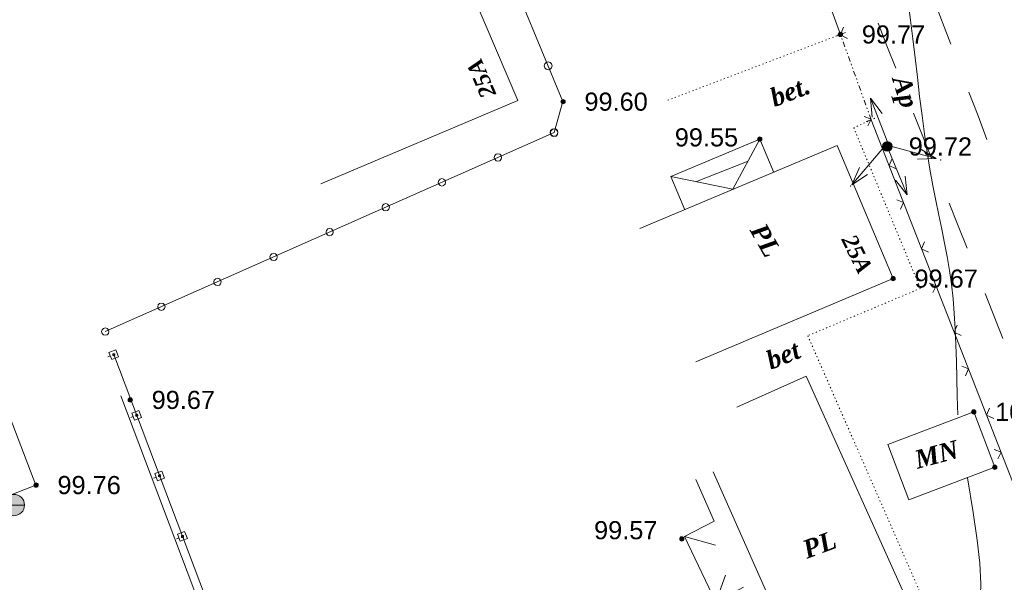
# Model space of a CAD drawing. Header units: millimetres. Extents: x 9396 to 25236, y 15106 to 31102.
# Tile 137 of 256: x 11439 to 11531, y 16352 to 16405. Entities that reach past the tile are written whole.
import ezdxf
from ezdxf.enums import TextEntityAlignment as Align

# ---------------------------------------------------------------- set-up
doc = ezdxf.new("R2010")
doc.units = ezdxf.units.MM
for name, pattern in [('DIVIDE', [1.25, 0.5, -0.25, 0, -0.25, 0, -0.25]), ('DOT', [0.25, 0, -0.25]), ('HIDDEN', [0.375, 0.25, -0.125])]:
    doc.linetypes.add(name, pattern=pattern)
for name, color, linetype, lineweight, true_color in [('1001010', 7, 'Continuous', 9, 0x000000), ('10010110', 7, 'Continuous', 20, 0xa25100), ('1060000', 7, 'Continuous', 9, 0x000000), ('1070000', 7, 'DOT', 9, 0x000000), ('2030012', 7, 'Continuous', 9, 0x000000), ('21100200', 7, 'HIDDEN', 0, 0x800080), ('3000105', 7, 'DIVIDE', 9, 0x000000), ('3000130', 7, 'Continuous', 9, 0x000000), ('3000140', 7, 'Continuous', 9, 0x000000), ('3000260', 7, 'Continuous', 9, 0x000000), ('5010210', 7, 'Continuous', 20, 0x008000), ('5010420', 7, 'Continuous', 9, 0x000000), ('6011210', 1, 'Continuous', 9, 0xff0000), ('8010120', 7, 'Continuous', 20, 0x0080ff)]:
    doc.layers.add(name, color=color, linetype=linetype, lineweight=lineweight, true_color=true_color)
doc.styles.add('10', font='timesbi.ttf', dxfattribs={"height": 0.001481})
doc.styles.add('2', font='timesbi.ttf', dxfattribs={"height": 0.001693})
doc.styles.add('3', font='timesbi.ttf', dxfattribs={"height": 0.001693})
doc.styles.add('9', font='timesbi.ttf', dxfattribs={"height": 0.001693})
doc.styles.add('F2', font='arial.ttf', dxfattribs={"height": 0.001693})

# ---------------------------------------------------------------- blocks, each defined once
blk = doc.blocks.new('SYMBOL21100200')
at = {"true_color": 0x800080}
h = blk.add_hatch(color=216, dxfattribs=at)
edge = h.paths.add_edge_path()
edge.add_arc((0, 0), 0.1, 0, 360)
at = {"color": 216, "linetype": 'Continuous', "lineweight": 0, "true_color": 0x800080}
blk.add_circle((0, 0), 0.1, dxfattribs=at)
blk = doc.blocks.new('SYMBOL5010420')
at = {"true_color": 0xffffff}
h = blk.add_hatch(color=7, dxfattribs=at)
edge = h.paths.add_edge_path()
edge.add_arc((0, 0), 0.5, 0, 360)
at = {"color": 18, "linetype": 'Continuous', "lineweight": 9, "true_color": 0x000000, "flags": 128}
blk.add_lwpolyline([(-0.5, 0), (0.5, 0)], dxfattribs=at)
at = {"color": 18, "linetype": 'Continuous', "lineweight": 9, "true_color": 0x000000}
blk.add_circle((0, 0), 0.5, dxfattribs=at)
blk = doc.blocks.new('SYMBOL2030012')
at = {"true_color": 0xffffff}
h = blk.add_hatch(color=7, dxfattribs=at)
edge = h.paths.add_edge_path()
edge.add_arc((0, 0), 0.225, 0, 360)
at = {"true_color": 0x000000}
h = blk.add_hatch(color=18, dxfattribs=at)
edge = h.paths.add_edge_path()
edge.add_arc((0, 0), 0.05, 0, 360)
at = {"color": 18, "linetype": 'Continuous', "lineweight": 0, "true_color": 0x000000}
for radius in [0.225, 0.05]:
    blk.add_circle((0, 0), radius, dxfattribs=at)

msp = doc.modelspace()

# ---------------------------------------------------------------- linework, layer by layer
at = {"layer": '1001010', "color": 253}
for p, q in [((11479.898, 16409.906), (11485.352, 16397.124)), ((11485.352, 16397.124), (11466.934, 16389.327)), ((11507.964, 16393.513), (11499.659, 16390.019)), ((11507.964, 16393.513), (11509.268, 16390.404)), ((11515.178, 16392.928), (11496.747, 16385.163)), ((11520.425, 16380.472), (11515.178, 16392.928)), ((11502.053, 16389.559), (11506.863, 16391.444)), ((11499.659, 16390.019), (11500.948, 16386.894)), ((11520.425, 16380.472), (11501.994, 16372.707)), ((11511.715, 16344.13), (11503.619, 16362.418)), ((11521.892, 16359.8, 196.067), (11529.918, 16362.837, 196.067)), ((11503.684, 16357.803), (11501.983, 16361.687)), ((11500.94, 16356.366, 10.263), (11503.826, 16355.551, 10.263)), ((11503.842, 16350.236, 20.526), (11504.761, 16352.744))]:
    msp.add_line(p, q, dxfattribs=at)
for points in [[(11507.964, 16393.513, 0), (11505.433, 16388.844, 0), (11499.659, 16390.019, 0)], [(11436.723, 16370.497, 0), (11440.329, 16361.169, 0), (11431.866, 16357.888, 0), (11417.497, 16352.342, 0), (11413.891, 16361.669, 0)], [(11511.715, 16344.13, 0), (11522.412, 16348.865, 0), (11512.283, 16371.368, 0), (11505.803, 16368.451, 0)], [(11529.918, 16362.837, 196.067), (11527.958, 16368.017, 194.218), (11519.932, 16364.98, 25.813), (11521.892, 16359.8, 196.067)], [(11506.455, 16351.635, 0), (11503.842, 16350.236, 0), (11500.94, 16356.366, 0), (11503.684, 16357.803, 0)]]:
    msp.add_polyline3d(points, dxfattribs=at)
at = {"layer": '10010110'}
for points in [[(11521.829, 16406.324, 0), (11522.046, 16404.634, 0), (11522.26, 16402.889, 0), (11522.472, 16401.105, 0), (11522.684, 16399.303, 0), (11522.901, 16397.501, 0), (11523.123, 16395.721, 0), (11523.355, 16393.981, 0), (11523.598, 16392.3, 0), (11523.854, 16390.699, 0), (11524.126, 16389.192, 0), (11524.407, 16387.766, 0), (11524.69, 16386.404, 0), (11524.968, 16385.088, 0), (11525.233, 16383.802, 0), (11525.479, 16382.526, 0), (11525.698, 16381.245, 0), (11525.883, 16379.94, 0), (11526.029, 16378.596, 0), (11526.14, 16377.207, 0), (11526.224, 16375.77, 0), (11526.287, 16374.281, 0), (11526.336, 16372.737, 0), (11526.378, 16371.135, 0), (11526.42, 16369.472, 0), (11526.469, 16367.743, 0)], [(11527.382, 16361.86, 0), (11527.904, 16358.607, 0), (11528.279, 16356.031, 0), (11528.512, 16353.888, 0), (11528.606, 16351.938, 0), (11528.563, 16349.938, 0), (11528.387, 16347.647, 0), (11528.08, 16344.822, 0), (11527.647, 16341.222, 0)]]:
    msp.add_polyline3d(points, dxfattribs=at)
at = {"layer": '1060000', "color": 253}
msp.add_line((11448.263, 16369.53), (11461.36, 16334.737), dxfattribs=at)
at = {"layer": '1070000', "color": 253}
msp.add_line((11515.493, 16403.301), (11499.338, 16397.141), dxfattribs=at)
msp.add_polyline3d([(11518.717, 16395.469, 0), (11516.739, 16394.577, 0), (11522.967, 16379.557, 0), (11512.448, 16375.137, 0), (11524.404, 16347.81, 0), (11507.414, 16340.605, 0)], dxfattribs=at)
at = {"layer": '3000105', "color": 253}
for p, q in [((11515.963, 16403.471), (11514.929, 16403.097)), ((11518.38, 16395.317), (11515.493, 16403.301)), ((11517.91, 16395.147), (11518.944, 16395.521))]:
    msp.add_line(p, q, dxfattribs=at)
at = {"layer": '3000130', "color": 253}
for p, q in [((11447.041, 16373.157), (11447.271, 16373.247)), ((11449.181, 16367.487), (11449.411, 16367.577)), ((11451.321, 16361.827), (11451.551, 16361.907)), ((11453.451, 16356.157), (11453.691, 16356.247))]:
    msp.add_line(p, q, dxfattribs=at)
msp.add_polyline3d([(11439.355, 16319.36, 0), (11441.881, 16319.946, 0), (11445.04, 16316.033, 0), (11466.926, 16322.616, 0), (11462.078, 16335.015, 0), (11447.601, 16373.366, 0)], dxfattribs=at)
for points in [[(11448.051, 16373.157, 0), (11447.801, 16373.817, 0), (11447.151, 16373.577, 0), (11447.401, 16372.917, 0), (11448.051, 16373.157, 0)], [(11447.601, 16373.267, 0), (11447.651, 16373.277, 0), (11447.691, 16373.317, 0), (11447.701, 16373.367, 0), (11447.691, 16373.417, 0), (11447.651, 16373.457, 0), (11447.601, 16373.467, 0), (11447.551, 16373.457, 0), (11447.511, 16373.417, 0), (11447.501, 16373.367, 0), (11447.511, 16373.317, 0), (11447.551, 16373.277, 0), (11447.601, 16373.267, 0)], [(11450.191, 16367.497, 0), (11449.941, 16368.157, 0), (11449.291, 16367.907, 0), (11449.541, 16367.247, 0), (11450.191, 16367.497, 0)], [(11449.741, 16367.597, 0), (11449.791, 16367.617, 0), (11449.831, 16367.647, 0), (11449.841, 16367.697, 0), (11449.831, 16367.747, 0), (11449.791, 16367.787, 0), (11449.741, 16367.797, 0), (11449.691, 16367.787, 0), (11449.651, 16367.747, 0), (11449.641, 16367.697, 0), (11449.651, 16367.647, 0), (11449.691, 16367.617, 0), (11449.741, 16367.597, 0)], [(11452.331, 16361.827, 0), (11452.081, 16362.487, 0), (11451.431, 16362.247, 0), (11451.671, 16361.577, 0), (11452.331, 16361.827, 0)], [(11451.881, 16361.937, 0), (11451.931, 16361.947, 0), (11451.961, 16361.987, 0), (11451.981, 16362.037, 0), (11451.961, 16362.087, 0), (11451.931, 16362.127, 0), (11451.881, 16362.137, 0), (11451.831, 16362.127, 0), (11451.791, 16362.087, 0), (11451.781, 16362.037, 0), (11451.791, 16361.987, 0), (11451.831, 16361.947, 0), (11451.881, 16361.937, 0)], [(11454.471, 16356.167, 0), (11454.221, 16356.827, 0), (11453.561, 16356.577, 0), (11453.811, 16355.917, 0), (11454.471, 16356.167, 0)], [(11454.021, 16356.267, 0), (11454.071, 16356.287, 0), (11454.101, 16356.317, 0), (11454.121, 16356.367, 0), (11454.101, 16356.417, 0), (11454.071, 16356.457, 0), (11454.021, 16356.467, 0), (11453.971, 16356.457, 0), (11453.931, 16356.417, 0), (11453.921, 16356.367, 0), (11453.931, 16356.317, 0), (11453.971, 16356.287, 0), (11454.021, 16356.267, 0)]]:
    msp.add_polyline3d(points, close=True, dxfattribs=at)
at = {"layer": '3000140', "color": 253}
msp.add_line((11446.806, 16375.52), (11488.734, 16394.119), dxfattribs=at)
msp.add_polyline3d([(11488.734, 16394.119, 0), (11489.568, 16397.027, 0), (11485.621, 16406.54, 0)], dxfattribs=at)
for points in [[(11488.181, 16399.997, 0), (11488.371, 16400.047, 0), (11488.501, 16400.177, 0), (11488.551, 16400.367, 0), (11488.501, 16400.547, 0), (11488.371, 16400.687, 0), (11488.181, 16400.737, 0), (11488.001, 16400.687, 0), (11487.861, 16400.547, 0), (11487.811, 16400.367, 0), (11487.861, 16400.177, 0), (11488.001, 16400.047, 0), (11488.181, 16399.997, 0)], [(11488.731, 16393.747, 0), (11488.921, 16393.797, 0), (11489.051, 16393.937, 0), (11489.101, 16394.117, 0), (11489.051, 16394.307, 0), (11488.921, 16394.437, 0), (11488.731, 16394.487, 0), (11488.551, 16394.437, 0), (11488.411, 16394.307, 0), (11488.361, 16394.117, 0), (11488.411, 16393.937, 0), (11488.551, 16393.797, 0), (11488.731, 16393.747, 0)], [(11488.751, 16393.787, 0), (11488.921, 16393.827, 0), (11489.041, 16393.957, 0), (11489.091, 16394.127, 0), (11489.041, 16394.297, 0), (11488.921, 16394.427, 0), (11488.751, 16394.467, 0), (11488.581, 16394.427, 0), (11488.451, 16394.297, 0), (11488.411, 16394.127, 0), (11488.451, 16393.957, 0), (11488.581, 16393.827, 0), (11488.751, 16393.787, 0)], [(11483.491, 16391.457, 0), (11483.671, 16391.497, 0), (11483.791, 16391.627, 0), (11483.841, 16391.797, 0), (11483.791, 16391.967, 0), (11483.671, 16392.097, 0), (11483.491, 16392.137, 0), (11483.321, 16392.097, 0), (11483.201, 16391.967, 0), (11483.151, 16391.797, 0), (11483.201, 16391.627, 0), (11483.321, 16391.497, 0), (11483.491, 16391.457, 0)], [(11478.251, 16389.127, 0), (11478.421, 16389.177, 0), (11478.551, 16389.297, 0), (11478.601, 16389.467, 0), (11478.551, 16389.637, 0), (11478.421, 16389.767, 0), (11478.251, 16389.817, 0), (11478.081, 16389.767, 0), (11477.961, 16389.637, 0), (11477.911, 16389.467, 0), (11477.961, 16389.297, 0), (11478.081, 16389.177, 0), (11478.251, 16389.127, 0)], [(11473.011, 16386.807, 0), (11473.181, 16386.847, 0), (11473.311, 16386.977, 0), (11473.351, 16387.147, 0), (11473.311, 16387.317, 0), (11473.181, 16387.447, 0), (11473.011, 16387.487, 0), (11472.841, 16387.447, 0), (11472.721, 16387.317, 0), (11472.671, 16387.147, 0), (11472.721, 16386.977, 0), (11472.841, 16386.847, 0), (11473.011, 16386.807, 0)], [(11467.771, 16384.477, 0), (11467.941, 16384.527, 0), (11468.071, 16384.647, 0), (11468.111, 16384.817, 0), (11468.071, 16384.987, 0), (11467.941, 16385.117, 0), (11467.771, 16385.167, 0), (11467.601, 16385.117, 0), (11467.471, 16384.987, 0), (11467.431, 16384.817, 0), (11467.471, 16384.647, 0), (11467.601, 16384.527, 0), (11467.771, 16384.477, 0)], [(11462.531, 16382.157, 0), (11462.701, 16382.197, 0), (11462.831, 16382.327, 0), (11462.871, 16382.497, 0), (11462.831, 16382.667, 0), (11462.701, 16382.787, 0), (11462.531, 16382.837, 0), (11462.361, 16382.787, 0), (11462.231, 16382.667, 0), (11462.191, 16382.497, 0), (11462.231, 16382.327, 0), (11462.361, 16382.197, 0), (11462.531, 16382.157, 0)], [(11457.291, 16379.827, 0), (11457.461, 16379.877, 0), (11457.581, 16379.997, 0), (11457.631, 16380.167, 0), (11457.581, 16380.337, 0), (11457.461, 16380.467, 0), (11457.291, 16380.517, 0), (11457.121, 16380.467, 0), (11456.991, 16380.337, 0), (11456.951, 16380.167, 0), (11456.991, 16379.997, 0), (11457.121, 16379.877, 0), (11457.291, 16379.827, 0)], [(11452.051, 16377.507, 0), (11452.221, 16377.547, 0), (11452.341, 16377.677, 0), (11452.391, 16377.847, 0), (11452.341, 16378.017, 0), (11452.221, 16378.137, 0), (11452.051, 16378.187, 0), (11451.881, 16378.137, 0), (11451.751, 16378.017, 0), (11451.701, 16377.847, 0), (11451.751, 16377.677, 0), (11451.881, 16377.547, 0), (11452.051, 16377.507, 0)], [(11446.811, 16375.177, 0), (11446.981, 16375.227, 0), (11447.101, 16375.347, 0), (11447.151, 16375.517, 0), (11447.101, 16375.687, 0), (11446.981, 16375.817, 0), (11446.811, 16375.867, 0), (11446.631, 16375.817, 0), (11446.511, 16375.687, 0), (11446.461, 16375.517, 0), (11446.511, 16375.347, 0), (11446.631, 16375.227, 0), (11446.811, 16375.177, 0)]]:
    msp.add_polyline3d(points, close=True, dxfattribs=at)
at = {"layer": '3000260', "color": 253}
msp.add_line((11510.209, 16417.709), (11515.493, 16403.301), dxfattribs=at)
for points in [[(11515.781, 16403.967, 0), (11515.511, 16403.267, 0), (11516.161, 16402.927, 0)], [(11518.071, 16394.747, 0), (11518.361, 16395.377, 0), (11517.721, 16395.617, 0)], [(11521.45, 16338.697, 0), (11529.663, 16340.892, 0), (11537.86, 16345.412, 0), (11518.38, 16395.317, 0)], [(11520.711, 16390.727, 0), (11520.051, 16391.047, 0), (11520.331, 16391.707, 0)], [(11521.101, 16386.967, 0), (11521.391, 16387.597, 0), (11520.761, 16387.837, 0)], [(11523.741, 16382.947, 0), (11523.081, 16383.267, 0), (11523.361, 16383.917, 0)], [(11524.141, 16379.177, 0), (11524.431, 16379.807, 0), (11523.801, 16380.057, 0)], [(11526.781, 16375.167, 0), (11526.121, 16375.477, 0), (11526.401, 16376.137, 0)], [(11527.181, 16371.397, 0), (11527.471, 16372.027, 0), (11526.841, 16372.277, 0)], [(11529.821, 16367.387, 0), (11529.161, 16367.697, 0), (11529.441, 16368.357, 0)], [(11530.221, 16363.617, 0), (11530.511, 16364.247, 0), (11529.871, 16364.487, 0)]]:
    msp.add_polyline3d(points, dxfattribs=at)
at = {"layer": '5010210'}
for p, q in [((11519.841, 16402.247), (11519.011, 16404.347)), ((11520.671, 16400.137), (11519.841, 16402.247)), ((11522.341, 16395.927), (11524.011, 16391.727)), ((11526.511, 16385.407), (11525.671, 16387.517)), ((11527.341, 16383.307), (11526.511, 16385.407)), ((11529.011, 16379.097), (11530.671, 16374.887))]:
    msp.add_line(p, q, dxfattribs=at)
at = {"layer": '6011210'}
for p, q in [((11520.068, 16392.755), (11518.316, 16397.331)), ((11519.731, 16392.976), (11516.561, 16389.239)), ((11519.731, 16392.976), (11524.459, 16391.687)), ((11519.877, 16392.829), (11521.739, 16388.297))]:
    msp.add_line(p, q, dxfattribs=at)
for points in [[(11518.457, 16395.564, 0), (11518.316, 16397.331, 0), (11518.316, 16397.331, 0), (11519.391, 16395.922, 0)], [(11522.95, 16392.616, 0), (11524.459, 16391.687, 0), (11524.459, 16391.687, 0), (11522.687, 16391.651, 0)], [(11518.042, 16390.212, 0), (11516.561, 16389.239, 0), (11516.561, 16389.239, 0), (11517.28, 16390.859, 0)], [(11521.555, 16390.059, 0), (11521.739, 16388.297, 0), (11521.739, 16388.297, 0), (11520.63, 16389.679, 0)]]:
    msp.add_polyline3d(points, dxfattribs=at)
for p in [(11524.877, 16391.572), (11516.457, 16389.116)]:
    msp.add_point(p, dxfattribs=at)
at = {"layer": '8010120'}
for p, q in [((11524.111, 16406.837), (11525.811, 16402.377)), ((11528.361, 16395.687), (11527.511, 16397.917)), ((11529.191, 16393.477), (11528.361, 16395.687))]:
    msp.add_line(p, q, dxfattribs=at)

# ---------------------------------------------------------------- block references
at = {"layer": '2030012', "color": 253, "xscale": 2, "yscale": 2, "zscale": 2}
msp.add_blockref('SYMBOL2030012', (11519.877, 16392.829), dxfattribs=at)
at = {"layer": '21100200', "xscale": 2, "yscale": 2, "zscale": 2}
for p in [(11515.498, 16403.297, 199.54), (11489.578, 16397.017, 199.2), (11507.958, 16393.517, 199.1), (11519.877, 16392.829, 199.44), (11520.418, 16380.477, 199.34), (11449.138, 16369.137, 199.34), (11527.958, 16368.017, 200.02), (11529.918, 16362.837, 200.12), (11440.338, 16361.177, 199.52), (11500.678, 16356.137, 199.14)]:
    msp.add_blockref('SYMBOL21100200', p, dxfattribs=at)
at = {"layer": '5010420', "color": 253, "xscale": 2, "yscale": 2, "zscale": 2}
msp.add_blockref('SYMBOL5010420', (11438.258, 16359.307), dxfattribs=at)

# ---------------------------------------------------------------- texts
at = {"layer": '1001010', "color": 1, "true_color": 0xff0000, "style": '10'}
for rotation, p in [(113.2, (11482.663, 16397.466)), (296.5, (11516.223, 16384.445))]:
    msp.add_text('25A', height=1.4813, rotation=rotation, dxfattribs=at).set_placement(p, align=Align.MIDDLE_LEFT)
at = {"layer": '1001010', "color": 253, "style": '9'}
for s, rotation, p in [('PL', 299.6, (11507.723, 16385.425)), ('MN', 15, (11522.485, 16363.509, 81.54)), ('PL', 20.4, (11512.068, 16355.069))]:
    msp.add_text(s, height=1.693, rotation=rotation, dxfattribs=at).set_placement(p, align=Align.MIDDLE_LEFT)
at = {"layer": '1070000', "color": 253, "style": '2'}
for s, rotation, p in [('bet.', 21, (11509.036, 16397.301)), ('bet', 22, (11508.689, 16372.737))]:
    msp.add_text(s, height=1.693, rotation=rotation, dxfattribs=at).set_placement(p, align=Align.MIDDLE_LEFT)
at = {"layer": '21100200', "color": 253, "style": 'F2'}
for s, p in [('99.77', (11517.498, 16403.297, 199.54)), ('99.60', (11491.578, 16397.017, 199.2)), ('99.55', (11500.018, 16393.677, 199.1)), ('99.72', (11521.877, 16392.829, 199.44)), ('99.67', (11522.418, 16380.477, 199.34)), ('99.67', (11451.138, 16369.137, 199.34)), ('100.01', (11529.958, 16368.017, 200.02)), ('99.76', (11442.338, 16361.177, 199.52)), ('99.57', (11492.478, 16356.957, 199.14))]:
    msp.add_text(s, height=1.693, dxfattribs=at).set_placement(p, align=Align.MIDDLE_LEFT)
at = {"layer": '5010210', "color": 253, "style": '3'}
msp.add_text('Ap', height=1.693, rotation=287.3, dxfattribs=at).set_placement((11521.131, 16399.367), align=Align.MIDDLE_LEFT)

doc.saveas('drawing.dxf')
